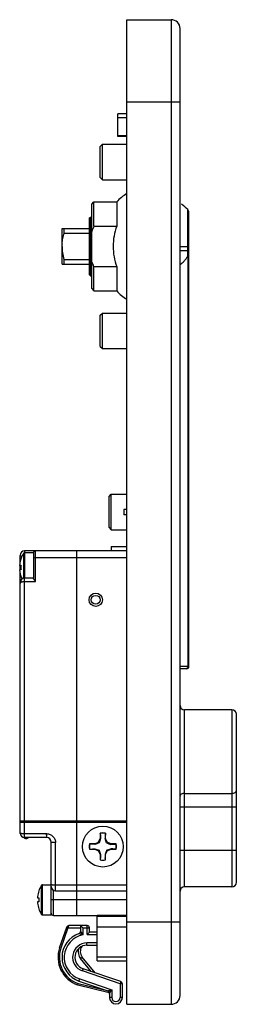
# Model space of a CAD drawing. Header units: millimetres. Extents: x 71 to 120, y 21 to 243.
import ezdxf

# ---------------------------------------------------------------- set-up
doc = ezdxf.new("R2010")
doc.units = ezdxf.units.MM
doc.header["$LTSCALE"] = 17.195708
doc.layers.get('0').update_dxf_attribs({"linetype": 'CONTINUOUS'})

msp = doc.modelspace()

# ---------------------------------------------------------------- linework, layer by layer
at = {"color": 7}
for p, q in [((95.57, 21.47), (95.57, 242.97)), ((95.57, 242.97), (105.57, 242.97)), ((105.57, 242.97), (105.57, 21.47)), ((107.57, 23.47), (107.57, 240.97)), ((95.57, 224.47), (107.57, 224.47)), ((93.57, 216.66), (93.57, 221.82)), ((95.57, 221.82), (93.57, 221.82)), ((93.57, 220.95), (95.57, 220.95)), ((89.57, 214.47), (90.07, 214.97)), ((90.07, 206.97), (90.07, 214.97)), ((90.07, 214.97), (95.57, 214.97)), ((95.57, 216.86), (93.57, 216.86)), ((95.57, 216.66), (93.57, 216.66)), ((89.57, 207.47), (89.57, 214.47)), ((89.57, 207.47), (90.07, 206.97)), ((90.07, 206.97), (95.57, 206.97)), ((87.67, 201.47), (88.17, 201.97)), ((88.17, 196.53), (88.17, 201.97)), ((88.17, 201.97), (93.31, 201.97)), ((93.31, 201.97), (93.31, 196.53)), ((87.67, 182.47), (87.67, 201.47)), ((109.3, 189.8), (109.3, 200.25)), ((109.57, 97.47), (109.57, 199.57)), ((87.17, 198.37), (87.37, 198.57)), ((87.17, 185.57), (87.17, 198.37)), ((87.37, 185.37), (87.37, 198.57)), ((87.37, 198.57), (87.67, 198.57)), ((80.97, 187.97), (80.97, 195.97)), ((80.97, 195.97), (87.17, 195.97)), ((81.43, 194.97), (81.43, 195.97)), ((81.43, 194.97), (87.17, 194.97)), ((88.17, 196.53), (93.31, 196.53)), ((80.98, 192.53), (80.98, 192.52)), ((80.98, 192.53), (80.98, 192.52)), ((107.57, 191.97), (109.57, 191.97)), ((109.57, 190.97), (107.57, 190.97)), ((81.43, 187.97), (81.43, 188.97)), ((87.17, 188.97), (81.43, 188.97)), ((109.4, 97.47), (109.4, 189.9)), ((80.97, 187.97), (87.17, 187.97)), ((88.17, 181.97), (88.17, 187.41)), ((93.31, 187.41), (88.17, 187.41)), ((93.31, 187.41), (93.31, 181.97)), ((87.17, 185.57), (87.37, 185.37)), ((87.37, 185.37), (87.67, 185.37)), ((87.67, 182.47), (88.17, 181.97)), ((88.17, 181.97), (93.31, 181.97)), ((89.57, 176.47), (90.07, 176.97)), ((89.57, 169.47), (89.57, 176.47)), ((90.07, 168.97), (90.07, 176.97)), ((90.07, 176.97), (95.57, 176.97)), ((89.57, 169.47), (90.07, 168.97)), ((90.07, 168.97), (95.57, 168.97)), ((91.57, 135.72), (92.07, 136.22)), ((91.57, 128.72), (91.57, 135.72)), ((92.07, 128.22), (92.07, 136.22)), ((92.07, 136.22), (95.57, 136.22)), ((94.87, 132.82), (94.87, 131.62)), ((95.57, 132.82), (94.87, 132.82)), ((95.57, 131.62), (94.87, 131.62)), ((91.57, 128.72), (92.07, 128.22)), ((92.07, 128.22), (95.57, 128.22)), ((92.07, 124.47), (95.57, 124.47)), ((92.07, 124.47), (92.07, 123.47)), ((71.52, 120.92), (71.52, 122.47)), ((72.35, 117.36), (72.35, 122.99)), ((72.52, 123.47), (72.52, 123.14)), ((95.57, 123.47), (72.52, 123.47)), ((72.6, 117.39), (72.6, 123.12)), ((72.6, 123.12), (74.52, 123.12)), ((74.52, 123.12), (74.52, 117.33)), ((74.52, 121.97), (95.57, 121.97)), ((75.02, 116.59), (75.02, 123.47)), ((84.27, 123.47), (84.27, 41.47)), ((71.44, 120.17), (71.74, 120.17)), ((71.52, 119.27), (71.52, 120.17)), ((71.72, 121.72), (71.74, 121.72)), ((71.74, 119.27), (71.44, 119.27)), ((71.52, 59.97), (71.52, 118.54)), ((71.74, 117.72), (71.72, 117.72)), ((72.52, 58.97), (72.52, 117.39)), ((72.52, 117.39), (74.52, 117.39)), ((72.52, 116.59), (75.02, 116.59)), ((109.57, 97.47), (107.57, 97.47)), ((109.07, 96.97), (107.57, 96.97)), ((119.27, 87.72), (108.57, 87.72)), ((108.57, 47.92), (108.57, 87.72)), ((119.27, 87.72), (119.27, 47.92)), ((120.27, 48.92), (120.27, 86.72)), ((108.57, 68.93), (119.27, 68.93)), ((107.57, 65.86), (120.27, 65.86)), ((95.57, 62.69), (71.52, 62.69)), ((72.52, 62.42), (95.57, 62.42)), ((77.52, 59.84), (72.52, 59.84)), ((89.57, 59.93), (89.56, 59.96)), ((89.56, 59.96), (89.56, 58.76)), ((89.57, 59.93), (89.61, 59.44)), ((90.79, 59.96), (90.77, 59.93)), ((90.79, 58.76), (90.79, 59.96)), ((77.52, 58.97), (72.52, 58.97)), ((78.52, 41.57), (78.52, 57.97)), ((79.52, 46.97), (79.52, 57.84)), ((88.36, 57.56), (89.21, 57.91)), ((89.21, 57.91), (89.56, 58.76)), ((89.34, 57.78), (89.21, 57.91)), ((89.67, 58.74), (89.56, 58.76)), ((89.61, 59.44), (89.67, 58.74)), ((90.67, 58.74), (90.79, 58.76)), ((91.14, 57.91), (90.79, 58.76)), ((91, 57.78), (91.14, 57.91)), ((91.98, 57.56), (91.14, 57.91)), ((88.36, 57.56), (87.17, 57.56)), ((87.17, 57.56), (87.2, 57.55)), ((87.2, 56.35), (87.17, 56.34)), ((87.17, 56.34), (88.36, 56.34)), ((88.39, 57.45), (88.36, 57.56)), ((88.36, 56.34), (88.39, 56.45)), ((88.36, 56.34), (89.21, 55.99)), ((89.34, 56.12), (89.21, 55.99)), ((89.21, 55.99), (89.56, 55.14)), ((90.79, 55.14), (91.14, 55.99)), ((91, 56.12), (91.14, 55.99)), ((91.14, 55.99), (91.98, 56.34)), ((91.96, 57.45), (91.98, 57.56)), ((91.96, 56.45), (91.98, 56.34)), ((93.18, 57.56), (91.98, 57.56)), ((91.98, 56.34), (93.18, 56.34)), ((93.15, 57.55), (93.18, 57.56)), ((93.18, 56.34), (93.15, 56.35)), ((120.27, 56.07), (107.57, 56.07)), ((89.67, 55.16), (89.56, 55.14)), ((89.56, 55.14), (89.56, 53.95)), ((89.56, 53.95), (89.57, 53.98)), ((90.67, 55.16), (90.79, 55.14)), ((90.67, 55.16), (90.73, 54.46)), ((90.77, 53.98), (90.73, 54.46)), ((90.77, 53.98), (90.79, 53.95)), ((90.79, 53.95), (90.79, 55.14)), ((75.72, 46.97), (75.74, 46.97)), ((76.35, 41.71), (76.35, 48.24)), ((76.6, 48.37), (78.52, 48.37)), ((76.6, 41.57), (76.6, 48.37)), ((79.02, 41.47), (79.02, 47.11)), ((95.57, 48.27), (79.52, 48.27)), ((79.52, 46.97), (95.57, 46.97)), ((119.27, 47.92), (108.57, 47.92)), ((75.44, 45.42), (75.74, 45.42)), ((75.74, 44.52), (75.44, 44.52)), ((95.57, 44.97), (78.52, 44.97)), ((75.74, 42.97), (75.72, 42.97)), ((76.6, 41.57), (78.52, 41.57)), ((79.02, 41.47), (88.87, 41.47)), ((88.87, 41.55), (95.57, 41.55)), ((88.87, 31.22), (88.87, 41.55)), ((95.57, 41.22), (88.87, 41.22)), ((107.57, 39.97), (95.57, 39.97)), ((80.43, 34.18), (82.05, 38.83)), ((82.31, 38.67), (80.71, 34.09)), ((82.31, 38.67), (82.02, 38.77)), ((82.31, 38.67), (85.16, 38.67)), ((86.66, 39.17), (82.52, 39.17)), ((85.16, 39.17), (85.66, 38.67)), ((85.16, 39.17), (85.16, 37.86)), ((85.66, 38.67), (87.16, 38.67)), ((85.66, 38.67), (85.66, 37.08)), ((86.66, 37.17), (86.66, 39.17)), ((87.16, 37.67), (86.66, 37.17)), ((87.16, 37.67), (87.16, 38.67)), ((88.87, 37.67), (87.16, 37.67)), ((95.57, 38.83), (88.87, 38.83)), ((86.66, 37.17), (88.87, 37.17)), ((80.71, 34.09), (80.43, 34.18)), ((88.87, 35.27), (86.6, 35.27)), ((86.6, 34.77), (86.6, 35.27)), ((86.6, 34.77), (88.87, 34.77)), ((85.16, 31.76), (85.55, 32.08)), ((87.56, 28.83), (85.16, 31.76)), ((88.45, 28.53), (85.55, 32.08)), ((95.57, 32.08), (88.87, 32.08)), ((88.87, 31.22), (95.57, 31.22)), ((85.56, 28.98), (85.72, 29.45)), ((94.07, 26.11), (85.56, 28.98)), ((94.23, 26.58), (85.72, 29.45)), ((84.8, 26.7), (84.96, 27.18)), ((84.8, 26.7), (91.33, 24.5)), ((84.96, 27.18), (92.17, 24.75)), ((94.23, 26.58), (94.07, 26.11)), ((84.59, 26.14), (84.5, 25.86)), ((84.5, 25.86), (84.5, 25.86)), ((84.52, 25.85), (84.59, 26.14)), ((84.52, 25.85), (91.28, 24.22)), ((84.59, 26.14), (91.13, 24.57)), ((91.35, 24.49), (91.28, 24.22)), ((92.17, 24.75), (92.17, 23.02)), ((94.57, 26.11), (94.07, 26.11)), ((94.07, 26.11), (94.07, 23.02)), ((94.57, 23.02), (94.57, 26.11)), ((91.67, 24.03), (91.67, 23.02)), ((92.17, 23.02), (91.67, 23.02)), ((94.57, 23.02), (94.07, 23.02)), ((95.57, 21.47), (105.57, 21.47))]:
    msp.add_line(p, q, dxfattribs=at)
msp.add_lwpolyline([(72.52, 117.39), (72.2, 117.34), (71.73, 116.95), (71.52, 116.16)], dxfattribs=at)
for centre, radius in [((88.57, 112.47), 1.5), ((88.57, 112.47), 1), ((90.17, 56.95), 4.6)]:
    msp.add_circle(centre, radius, dxfattribs=at)
for centre, radius, start, end in [((105.57, 240.97), 2, 359.9967, 90), ((100.07, 196.18), 8.9, 120.3724, 139.4125), ((103.07, 194.47), 8.5, 42.8334, 55.2004), ((108.57, 199.57), 1, 0, 42.8334), ((89.64, 191.97), 8.68, 176.3737, 179.9894), ((100.07, 187.76), 8.9, 220.5875, 239.6276), ((72.52, 122.47), 1, 90.0014, 180), ((77.35, 119.72), 5.97, 146.8565, 160.4269), ((72.6, 122.82), 0.3, 90, 146.8565), ((75.02, 122.97), 0.5, 89.9999, 180), ((77.35, 119.72), 5.95, 160.3688, 172.7623), ((77.35, 119.72), 5.63, 175.4115, 184.5885), ((77.35, 119.72), 5.95, 187.2377, 199.6312), ((77.35, 119.72), 5.97, 199.5731, 205.6296), ((109.07, 97.47), 0.5, 270, 360), ((108.57, 88.72), 1, 180, 270), ((119.27, 86.72), 1, 0, 90), ((72.52, 59.97), 1, 180, 270), ((90.17, 56.95), 3.07, 78.463, 101.537), ((90.17, 56.95), 3.03, 78.5413, 101.4587), ((72.83, 59.17), 0.44, 204.7448, 209.8833), ((72.84, 59.18), 0.446, 209.8898, 214.3823), ((77.52, 57.97), 1, 0, 89.9992), ((90.17, 56.95), 3.07, 168.463, 191.537), ((90.17, 56.95), 3.03, 168.5413, 191.4587), ((90.17, 56.95), 3.03, 348.5413, 11.4587), ((90.17, 56.95), 3.07, 348.463, 11.537), ((90.17, 56.95), 3.07, 258.463, 281.537), ((90.17, 56.95), 3.03, 258.5413, 281.4587), ((119.27, 48.92), 1, 270, 0), ((81.35, 44.97), 5.95, 160.3688, 172.7623), ((81.35, 44.97), 5.97, 146.8565, 160.4269), ((76.6, 48.07), 0.3, 90, 146.8565), ((79.52, 47.97), 1, 180, 270), ((108.57, 46.92), 1, 90, 180), ((81.35, 44.97), 5.63, 175.4115, 184.5885), ((81.35, 44.97), 5.95, 187.2377, 199.6312), ((81.35, 44.97), 5.97, 199.5731, 213.1435), ((76.6, 41.87), 0.3, 213.1435, 270), ((79.02, 41.97), 0.5, 180, 270), ((82.52, 38.67), 0.5, 90, 160.8135), ((84.66, 37.86), 0.5, 288.381, 0), ((86.66, 38.67), 0.5, 0, 90), ((86.6, 32.04), 5.63, 108.381, 251.3572), ((86.6, 32.04), 5.13, 100.4788, 251.3572), ((86.6, 32.04), 6.53, 160.8135, 251.2354), ((86.6, 32.04), 6.23, 160.8135, 251.235), ((86.6, 32.04), 3.23, 90, 251.3572), ((86.6, 32.04), 2.73, 90, 251.3572), ((87.11, 33.36), 2.52, 166.1691, 219.3112), ((87.11, 33.36), 2.02, 145.2425, 219.3112), ((94.07, 26.11), 0.5, 0, 71.3572), ((84.59, 26.14), 0.3, 251.2354, 256.4726), ((91.17, 24.03), 0.5, 0, 71.3572), ((91.17, 23.74), 0.5, 0, 76.4726), ((93.12, 23.02), 1.45, 180, 0), ((93.12, 23.02), 0.95, 180, 0), ((105.57, 23.47), 2, 270, 0.0033)]:
    msp.add_arc(centre, radius, start, end, dxfattribs=at)
for points, knots in [([(80.98, 192.53), (81, 192.73), (81.04, 193.15), (81.17, 193.97), (81.32, 194.57), (81.43, 194.97)], [0, 0, 0, 0, 0.250016, 0.50004, 1, 1, 1, 1]), ([(93.31, 196.53), (93.02, 195.81), (92.63, 194.3), (92.44, 191.97), (92.63, 189.64), (93.02, 188.13), (93.31, 187.41)], [0, 0, 0, 0, 0.249966, 0.5, 0.750034, 1, 1, 1, 1]), ([(80.97, 191.97), (80.97, 191.72), (80.99, 191.21), (81.09, 190.45), (81.24, 189.71), (81.36, 189.22), (81.43, 188.97)], [0, 0, 0, 0, 0.249977, 0.499968, 0.749977, 1, 1, 1, 1]), ([(107.57, 187.91), (107.91, 188.11), (108.39, 188.52), (108.94, 189.19), (109.19, 189.59), (109.3, 189.8)], [0, 0, 0, 0, 0.464019, 0.721614, 1, 1, 1, 1]), ([(109.4, 189.9), (109.38, 189.91), (109.33, 189.87), (109.31, 189.83), (109.3, 189.8)], [0, 0, 0, 0, 0.437221, 1, 1, 1, 1]), ([(109.4, 189.9), (109.42, 189.9), (109.46, 189.9), (109.52, 189.88), (109.55, 189.87), (109.57, 189.86), (109.57, 189.85)], [0, 0, 0, 0, 0.409399, 0.712518, 0.905767, 1, 1, 1, 1]), ([(71.91, 122.2), (71.86, 122.22), (71.75, 122.25), (71.64, 122.31), (71.57, 122.36), (71.53, 122.41), (71.52, 122.45), (71.52, 122.47)], [0, 0, 0, 0, 0.358031, 0.643631, 0.758297, 0.854791, 1, 1, 1, 1]), ([(71.44, 120.47), (71.44, 120.43), (71.43, 120.36), (71.42, 120.28), (71.42, 120.23), (71.43, 120.21), (71.43, 120.2), (71.43, 120.19), (71.43, 120.18), (71.44, 120.17), (71.44, 120.17)], [0, 0, 0, 0, 0.377981, 0.698442, 0.821221, 0.871125, 0.912827, 0.946137, 0.971155, 1, 1, 1, 1]), ([(71.44, 119.27), (71.44, 119.27), (71.43, 119.27), (71.43, 119.26), (71.43, 119.25), (71.43, 119.24), (71.42, 119.21), (71.42, 119.16), (71.43, 119.08), (71.44, 119.01), (71.44, 118.97)], [0, 0, 0, 0, 0.028846, 0.053866, 0.087178, 0.128881, 0.178788, 0.30157, 0.622031, 1, 1, 1, 1]), ([(71.52, 116.16), (71.52, 116.19), (71.53, 116.24), (71.59, 116.32), (71.68, 116.39), (71.8, 116.46), (71.95, 116.52), (72.12, 116.56), (72.31, 116.58), (72.45, 116.59), (72.52, 116.59)], [0, 0, 0, 0, 0.068596, 0.148821, 0.246964, 0.364978, 0.502625, 0.657437, 0.825187, 1, 1, 1, 1]), ([(75.02, 116.59), (74.96, 116.66), (74.88, 116.77), (74.77, 116.91), (74.69, 117.01), (74.63, 117.1), (74.57, 117.19), (74.53, 117.27), (74.52, 117.31), (74.52, 117.33)], [0, 0, 0, 0, 0.300682, 0.446551, 0.586328, 0.716821, 0.833443, 0.929944, 1, 1, 1, 1]), ([(109.4, 97.47), (109.4, 97.41), (109.38, 97.28), (109.29, 97.11), (109.15, 97), (109.04, 96.97), (108.98, 96.97)], [0, 0, 0, 0, 0.270754, 0.529836, 0.771469, 1, 1, 1, 1]), ([(108.57, 68.93), (108.44, 68.93), (108.19, 68.9), (107.87, 68.77), (107.63, 68.58), (107.57, 68.39), (107.57, 68.31)], [0, 0, 0, 0, 0.301859, 0.576385, 0.806787, 1, 1, 1, 1]), ([(119.27, 68.93), (119.39, 68.93), (119.64, 68.95), (119.96, 69.08), (120.2, 69.28), (120.27, 69.46), (120.27, 69.54)], [0, 0, 0, 0, 0.301859, 0.576385, 0.806787, 1, 1, 1, 1]), ([(71.52, 62.56), (71.52, 62.55), (71.53, 62.53), (71.56, 62.52), (71.59, 62.5), (71.64, 62.49), (71.71, 62.48), (71.87, 62.45), (72.15, 62.43), (72.39, 62.42), (72.52, 62.42)], [0, 0, 0, 0, 0.031934, 0.058384, 0.092889, 0.135476, 0.185918, 0.308898, 0.62654, 1, 1, 1, 1]), ([(72.52, 59.84), (72.39, 59.84), (72.15, 59.84), (71.87, 59.86), (71.71, 59.89), (71.64, 59.91), (71.59, 59.92), (71.56, 59.93), (71.53, 59.94), (71.52, 59.96), (71.52, 59.97)], [0, 0, 0, 0, 0.37344, 0.691102, 0.814082, 0.864524, 0.907113, 0.941618, 0.968068, 1, 1, 1, 1]), ([(77.52, 58.97), (77.52, 58.97), (77.52, 58.97), (77.52, 58.98), (77.52, 58.98), (77.52, 58.99), (77.52, 59), (77.52, 59.01), (77.52, 59.04), (77.52, 59.07), (77.52, 59.12), (77.52, 59.16), (77.52, 59.24), (77.52, 59.35), (77.51, 59.5), (77.51, 59.66), (77.52, 59.78), (77.52, 59.84)], [0, 0, 0, 0, 0.00117, 0.004666, 0.010472, 0.018576, 0.028961, 0.041612, 0.073634, 0.11436, 0.163444, 0.220532, 0.285154, 0.434766, 0.607556, 0.798183, 1, 1, 1, 1]), ([(77.52, 59.84), (77.65, 59.84), (77.91, 59.81), (78.29, 59.69), (78.64, 59.51), (78.94, 59.26), (79.19, 58.95), (79.37, 58.6), (79.49, 58.23), (79.52, 57.97), (79.52, 57.84)], [0, 0, 0, 0, 0.125513, 0.251165, 0.376358, 0.501487, 0.626381, 0.750917, 0.875628, 1, 1, 1, 1]), ([(90.77, 59.93), (90.77, 59.83), (90.73, 59.43), (90.7, 59.03), (90.67, 58.74)], [0, 0, 0, 0, 0.249503, 1, 1, 1, 1]), ([(73.34, 58.97), (73.32, 58.93), (73.27, 58.86), (73.17, 58.78), (73.05, 58.73), (72.92, 58.71), (72.79, 58.72), (72.66, 58.76), (72.55, 58.83), (72.49, 58.89), (72.47, 58.93)], [0, 0, 0, 0, 0.121392, 0.24544, 0.371872, 0.49969, 0.627567, 0.754161, 0.878448, 1, 1, 1, 1]), ([(79.52, 57.84), (79.39, 57.84), (79.16, 57.84), (78.88, 57.86), (78.7, 57.89), (78.63, 57.91), (78.59, 57.92), (78.56, 57.93), (78.53, 57.95), (78.52, 57.96), (78.52, 57.97)], [0, 0, 0, 0, 0.359092, 0.691022, 0.819152, 0.870627, 0.913048, 0.946212, 0.970835, 1, 1, 1, 1]), ([(89.34, 57.78), (89.18, 57.72), (88.86, 57.61), (88.54, 57.5), (88.39, 57.45)], [0, 0, 0, 0, 0.522238, 1, 1, 1, 1]), ([(89.67, 58.74), (89.62, 58.58), (89.51, 58.27), (89.4, 57.95), (89.34, 57.78)], [0, 0, 0, 0, 0.477763, 1, 1, 1, 1]), ([(91, 57.78), (90.94, 57.95), (90.83, 58.27), (90.72, 58.58), (90.67, 58.74)], [0, 0, 0, 0, 0.522238, 1, 1, 1, 1]), ([(91, 57.78), (91.17, 57.72), (91.49, 57.61), (91.81, 57.5), (91.96, 57.45)], [0, 0, 0, 0, 0.522238, 1, 1, 1, 1]), ([(88.39, 57.45), (88.29, 57.46), (87.89, 57.49), (87.49, 57.53), (87.2, 57.55)], [0, 0, 0, 0, 0.250554, 1, 1, 1, 1]), ([(87.2, 56.35), (87.3, 56.36), (87.69, 56.39), (88.09, 56.43), (88.39, 56.45)], [0, 0, 0, 0, 0.249566, 1, 1, 1, 1]), ([(88.39, 56.45), (88.54, 56.4), (88.86, 56.29), (89.18, 56.18), (89.34, 56.12)], [0, 0, 0, 0, 0.477763, 1, 1, 1, 1]), ([(89.34, 56.12), (89.4, 55.96), (89.51, 55.64), (89.62, 55.32), (89.67, 55.16)], [0, 0, 0, 0, 0.522238, 1, 1, 1, 1]), ([(91, 56.12), (90.94, 55.96), (90.83, 55.64), (90.72, 55.32), (90.67, 55.16)], [0, 0, 0, 0, 0.522238, 1, 1, 1, 1]), ([(91, 56.12), (91.17, 56.18), (91.49, 56.29), (91.81, 56.4), (91.96, 56.45)], [0, 0, 0, 0, 0.522238, 1, 1, 1, 1]), ([(91.96, 57.45), (92.06, 57.46), (92.45, 57.49), (92.85, 57.53), (93.15, 57.55)], [0, 0, 0, 0, 0.250531, 1, 1, 1, 1]), ([(93.15, 56.35), (93.05, 56.36), (92.65, 56.39), (92.26, 56.43), (91.96, 56.45)], [0, 0, 0, 0, 0.249503, 1, 1, 1, 1]), ([(89.67, 55.16), (89.66, 55.07), (89.63, 54.67), (89.6, 54.27), (89.57, 53.98)], [0, 0, 0, 0, 0.250554, 1, 1, 1, 1]), ([(79.52, 48.27), (79.39, 48.27), (79.15, 48.27), (78.87, 48.3), (78.71, 48.32), (78.64, 48.34), (78.59, 48.35), (78.56, 48.36), (78.53, 48.38), (78.52, 48.39), (78.52, 48.4)], [0, 0, 0, 0, 0.373415, 0.691018, 0.81401, 0.864468, 0.907076, 0.941592, 0.968054, 1, 1, 1, 1]), ([(75.44, 45.72), (75.44, 45.68), (75.43, 45.61), (75.42, 45.53), (75.42, 45.48), (75.43, 45.46), (75.43, 45.45), (75.43, 45.44), (75.43, 45.43), (75.44, 45.42), (75.44, 45.42)], [0, 0, 0, 0, 0.377981, 0.698442, 0.821221, 0.871125, 0.912827, 0.946137, 0.971155, 1, 1, 1, 1]), ([(75.44, 44.52), (75.44, 44.52), (75.43, 44.52), (75.43, 44.51), (75.43, 44.5), (75.43, 44.49), (75.42, 44.46), (75.42, 44.41), (75.43, 44.33), (75.44, 44.26), (75.44, 44.22)], [0, 0, 0, 0, 0.028846, 0.053866, 0.087178, 0.128881, 0.178788, 0.30157, 0.622031, 1, 1, 1, 1]), ([(82.05, 38.83), (82.05, 38.84), (82.06, 38.85), (82.08, 38.86), (82.11, 38.87), (82.14, 38.87), (82.18, 38.86), (82.25, 38.86), (82.3, 38.84), (82.33, 38.83)], [0, 0, 0, 0, 0.058489, 0.132507, 0.22874, 0.348058, 0.488572, 0.647083, 1, 1, 1, 1]), ([(82.33, 38.83), (82.33, 38.82), (82.32, 38.79), (82.31, 38.73), (82.31, 38.69), (82.31, 38.67)], [0, 0, 0, 0, 0.243935, 0.619061, 1, 1, 1, 1]), ([(82.52, 39.17), (82.51, 39.17), (82.49, 39.16), (82.46, 39.15), (82.43, 39.12), (82.4, 39.08), (82.38, 39.03), (82.35, 38.95), (82.34, 38.88), (82.33, 38.83)], [0, 0, 0, 0, 0.074656, 0.15711, 0.254052, 0.368349, 0.501036, 0.651835, 1, 1, 1, 1]), ([(85.16, 37.86), (85.16, 37.86), (85.16, 37.85), (85.16, 37.85), (85.17, 37.85), (85.17, 37.85), (85.17, 37.84), (85.18, 37.84), (85.18, 37.83), (85.19, 37.81), (85.2, 37.8), (85.22, 37.78), (85.24, 37.75), (85.26, 37.71), (85.3, 37.66), (85.33, 37.61), (85.37, 37.56), (85.4, 37.5), (85.45, 37.42), (85.51, 37.33), (85.59, 37.21), (85.64, 37.12), (85.66, 37.08)], [0, 0, 0, 0, 0.000608, 0.00249, 0.005578, 0.009806, 0.015109, 0.021421, 0.036859, 0.055732, 0.077658, 0.102259, 0.129152, 0.188308, 0.252771, 0.321065, 0.392086, 0.465025, 0.539322, 0.690898, 0.844951, 1, 1, 1, 1]), ([(85.66, 37.08), (85.62, 37.1), (85.53, 37.13), (85.4, 37.18), (85.27, 37.22), (85.17, 37.26), (85.09, 37.29), (85.03, 37.31), (84.98, 37.33), (84.94, 37.34), (84.9, 37.35), (84.88, 37.36), (84.87, 37.37), (84.85, 37.37), (84.84, 37.38), (84.83, 37.38), (84.83, 37.38), (84.82, 37.38), (84.82, 37.38), (84.82, 37.38), (84.82, 37.38)], [0, 0, 0, 0, 0.156568, 0.31214, 0.465144, 0.613247, 0.684296, 0.752341, 0.816251, 0.87451, 0.900865, 0.92492, 0.946329, 0.964704, 0.979639, 0.99073, 0.994723, 0.997627, 0.999399, 1, 1, 1, 1]), ([(91.33, 24.5), (91.33, 24.5), (91.33, 24.5), (91.33, 24.5), (91.33, 24.5), (91.33, 24.5), (91.34, 24.5), (91.35, 24.51), (91.36, 24.51), (91.37, 24.51), (91.39, 24.52), (91.41, 24.53), (91.44, 24.54), (91.48, 24.55), (91.54, 24.56), (91.59, 24.58), (91.65, 24.6), (91.71, 24.61), (91.8, 24.64), (91.9, 24.67), (92.03, 24.71), (92.12, 24.73), (92.17, 24.75)], [0, 0, 0, 0, 0.00058, 0.002398, 0.005399, 0.009531, 0.01474, 0.02097, 0.036279, 0.055016, 0.076737, 0.101028, 0.127538, 0.185862, 0.249569, 0.317255, 0.387886, 0.460716, 0.535194, 0.687713, 0.843218, 1, 1, 1, 1]), ([(92.17, 24.75), (92.14, 24.71), (92.09, 24.63), (92.01, 24.52), (91.95, 24.43), (91.9, 24.36), (91.86, 24.31), (91.83, 24.26), (91.79, 24.21), (91.76, 24.16), (91.74, 24.13), (91.72, 24.1), (91.71, 24.08), (91.69, 24.07), (91.69, 24.05), (91.68, 24.05), (91.67, 24.04), (91.67, 24.03), (91.67, 24.03), (91.67, 24.03), (91.67, 24.03), (91.67, 24.03), (91.67, 24.03)], [0, 0, 0, 0, 0.15633, 0.311374, 0.463438, 0.537748, 0.610526, 0.681212, 0.749007, 0.812831, 0.871261, 0.897817, 0.922149, 0.943912, 0.962723, 0.978184, 0.984533, 0.989886, 0.994176, 0.997335, 0.999296, 1, 1, 1, 1])]:
    msp.add_open_spline(points, degree=3, knots=knots, dxfattribs=at)
for points in [[(88.17, 196.53), (87.98, 196.13), (87.81, 195.71), (87.67, 195.29)], [(88.17, 187.41), (87.98, 187.82), (87.81, 188.23), (87.67, 188.65)]]:
    msp.add_open_spline(points, degree=3, dxfattribs=at)

doc.saveas('drawing.dxf')
